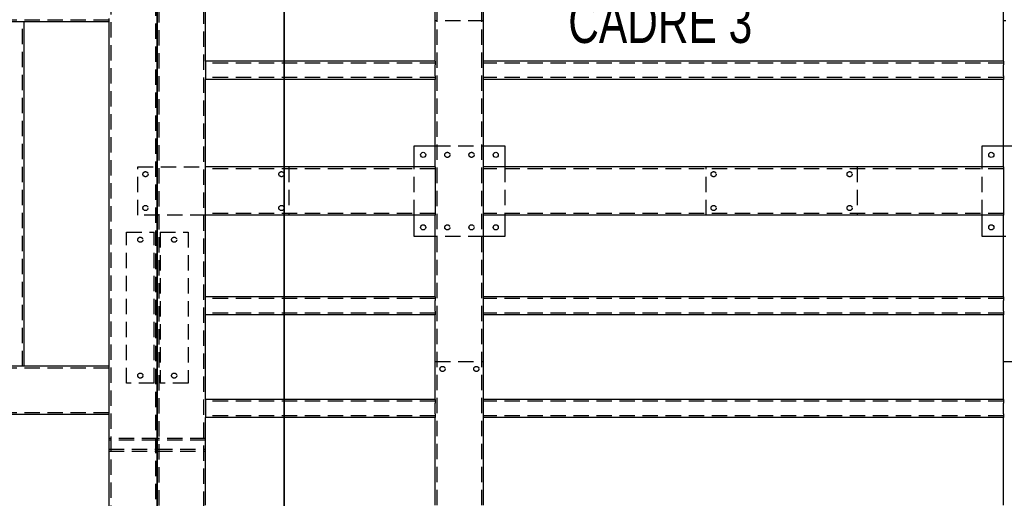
# Model space of a CAD drawing. Header units: millimetres. Extents: x 5 to 3649, y 4 to 418.
# Tile 86 of 105: x 3148 to 3229, y 225 to 265. Entities that reach past the tile are written whole.
import ezdxf

# ---------------------------------------------------------------- set-up
doc = ezdxf.new("R2010")
doc.units = ezdxf.units.MM
doc.header["$PDSIZE"] = -1
doc.linetypes.add('HIDDEN', pattern=[1.905, 1.27, -0.635])
for name, color, linetype in [('COTES', 1, 'Continuous'), ('NOTES', 6, 'Continuous'), ('TRAIT-TIRET', 2, 'HIDDEN')]:
    doc.layers.add(name, color=color, linetype=linetype)
doc.layers.add('TRAIT-FORT', color=4, linetype='Continuous', lineweight=25)
doc.styles.add('SLDTEXTSTYLE0', font='TXT', dxfattribs={"width": 0.75})
doc.dimstyles.new('SLDDIMSTYLE10', dxfattribs={"dimtxt": 3, "dimasz": 2, "dimexe": 0, "dimexo": 0.0625, "dimgap": 0.75, "dimtad": 0, "dimtih": 1, "dimtoh": 1, "dimdec": 0, "dimlfac": 20, "dimrnd": 1e-09, "dimzin": 12, "dimdsep": 46, "dimtxsty": 'SLDTEXTSTYLE0', "dimsah": 1, "dimcen": 0.09, "dimadec": 0, "dimazin": 3, "dimtfac": 1, "dimtdec": 0, "dimtofl": 0, "dimtmove": 0, "dimatfit": 3, "dimfxl": 1, "dimfrac": 2, "dimtolj": 1, "dimtzin": 12, "dimarcsym": 0})

# ---------------------------------------------------------------- blocks, each defined once
blk = doc.blocks.new('*D2410')
at = {"layer": 'COTES', "color": 0, "lineweight": -2, "transparency": 16777216}
for p, q in [((3086.904, 215.074), (3082.904, 215.074)), ((3090.904, 213.279), (3086.904, 215.074)), ((3159.52, 213.279), (3090.904, 213.279))]:
    blk.add_line(p, q, dxfattribs=at)
at = {"layer": 'Defpoints', "color": 0, "transparency": 16777216}
for p in [(3111.738, 352.618), (3082.904, 215.074), (3159.582, 213.279)]:
    blk.add_point(p, dxfattribs=at)
at = {"layer": 'COTES', "color": 0, "transparency": 16777216, "insert": (3078.029, 215.074), "char_height": 3, "attachment_point": 5, "style": 'SLDTEXTSTYLE0'}
blk.add_mtext('\\A1;2787', dxfattribs=at)
blk = doc.blocks.new('*D2411')
at = {"layer": 'COTES', "color": 0, "lineweight": -2, "transparency": 16777216}
for p, q in [((3090.904, 212.059), (3086.904, 210.264)), ((3156.779, 212.059), (3090.904, 212.059)), ((3086.904, 210.264), (3082.904, 210.264))]:
    blk.add_line(p, q, dxfattribs=at)
at = {"layer": 'Defpoints', "color": 0, "transparency": 16777216}
for p in [(3111.738, 352.618), (3156.841, 212.059), (3082.904, 210.264)]:
    blk.add_point(p, dxfattribs=at)
at = {"layer": 'COTES', "color": 0, "transparency": 16777216, "insert": (3078.779, 210.264), "char_height": 3, "attachment_point": 5, "style": 'SLDTEXTSTYLE0'}
blk.add_mtext('\\A1;2811', dxfattribs=at)
blk = doc.blocks.new('*D2414')
at = {"layer": 'COTES', "color": 0, "lineweight": -2, "transparency": 16777216}
blk.add_line((3202.068, 189.083), (3082.904, 189.083), dxfattribs=at)
at = {"layer": 'Defpoints', "color": 0, "transparency": 16777216}
for p in [(3111.738, 352.618), (3082.904, 189.083), (3202.13, 189.083)]:
    blk.add_point(p, dxfattribs=at)
at = {"layer": 'COTES', "color": 0, "transparency": 16777216, "insert": (3078.404, 189.083), "char_height": 3, "attachment_point": 5, "style": 'SLDTEXTSTYLE0'}
blk.add_mtext('\\A1;3271', dxfattribs=at)
blk = doc.blocks.new('*D2415')
at = {"layer": 'COTES', "color": 0, "lineweight": -2, "transparency": 16777216}
for p, q in [((3086.904, 164.692), (3082.904, 164.692)), ((3090.904, 163.678), (3086.904, 164.692)), ((3212.332, 163.678), (3090.904, 163.678))]:
    blk.add_line(p, q, dxfattribs=at)
at = {"layer": 'Defpoints', "color": 0, "transparency": 16777216}
for p in [(3111.738, 352.618), (3082.904, 164.692), (3212.395, 163.678)]:
    blk.add_point(p, dxfattribs=at)
at = {"layer": 'COTES', "color": 0, "transparency": 16777216, "insert": (3078.029, 164.692), "char_height": 3, "attachment_point": 5, "style": 'SLDTEXTSTYLE0'}
blk.add_mtext('\\A1;3779', dxfattribs=at)
blk = doc.blocks.new('*D2416')
at = {"layer": 'COTES', "color": 0, "lineweight": -2, "transparency": 16777216}
for p, q in [((3090.904, 160.896), (3086.904, 159.882)), ((3213.456, 160.896), (3090.904, 160.896)), ((3086.904, 159.882), (3082.904, 159.882))]:
    blk.add_line(p, q, dxfattribs=at)
at = {"layer": 'Defpoints', "color": 0, "transparency": 16777216}
for p in [(3111.738, 352.618), (3213.518, 160.896), (3082.904, 159.882)]:
    blk.add_point(p, dxfattribs=at)
at = {"layer": 'COTES', "color": 0, "transparency": 16777216, "insert": (3078.029, 159.882), "char_height": 3, "attachment_point": 5, "style": 'SLDTEXTSTYLE0'}
blk.add_mtext('\\A1;3834', dxfattribs=at)
blk = doc.blocks.new('*D2417')
at = {"layer": 'COTES', "color": 0, "lineweight": -2, "transparency": 16777216}
blk.add_line((3159.176, 151.618), (3082.904, 151.618), dxfattribs=at)
at = {"layer": 'Defpoints', "color": 0, "transparency": 16777216}
for p in [(3111.738, 352.618), (3082.904, 151.618), (3159.238, 151.618)]:
    blk.add_point(p, dxfattribs=at)
at = {"layer": 'COTES', "color": 0, "transparency": 16777216, "insert": (3078.404, 151.618), "char_height": 3, "attachment_point": 5, "style": 'SLDTEXTSTYLE0'}
blk.add_mtext('\\A1;4020', dxfattribs=at)
blk = doc.blocks.new('*D2422')
at = {"layer": 'COTES', "color": 0, "lineweight": -2, "transparency": 16777216}
blk.add_line((3188.476, 222.268), (3308.988, 222.268), dxfattribs=at)
at = {"layer": 'Defpoints', "color": 0, "transparency": 16777216}
for p in [(3219.238, 352.618), (3188.413, 222.268), (3308.988, 222.268)]:
    blk.add_point(p, dxfattribs=at)
at = {"layer": 'COTES', "color": 0, "transparency": 16777216, "insert": (3313.676, 222.268), "char_height": 3, "attachment_point": 5, "style": 'SLDTEXTSTYLE0'}
blk.add_mtext('\\A1;2607', dxfattribs=at)
blk = doc.blocks.new('*D2423')
at = {"layer": 'COTES', "color": 0, "lineweight": -2, "transparency": 16777216}
for p, q in [((3300.988, 203.58), (3304.988, 204.802)), ((3304.988, 204.802), (3308.988, 204.802)), ((3240.175, 203.58), (3300.988, 203.58))]:
    blk.add_line(p, q, dxfattribs=at)
at = {"layer": 'Defpoints', "color": 0, "transparency": 16777216}
for p in [(3219.238, 352.618), (3308.988, 204.802), (3240.112, 203.58)]:
    blk.add_point(p, dxfattribs=at)
at = {"layer": 'COTES', "color": 0, "transparency": 16777216, "insert": (3313.488, 204.802), "char_height": 3, "attachment_point": 5, "style": 'SLDTEXTSTYLE0'}
blk.add_mtext('\\A1;2981', dxfattribs=at)
blk = doc.blocks.new('*D2424')
at = {"layer": 'COTES', "color": 0, "lineweight": -2, "transparency": 16777216}
for p, q in [((3241.299, 200.798), (3300.988, 200.798)), ((3300.988, 200.798), (3304.988, 199.784)), ((3304.988, 199.784), (3308.988, 199.784))]:
    blk.add_line(p, q, dxfattribs=at)
at = {"layer": 'Defpoints', "color": 0, "transparency": 16777216}
for p in [(3219.238, 352.618), (3241.236, 200.798), (3308.988, 199.784)]:
    blk.add_point(p, dxfattribs=at)
at = {"layer": 'COTES', "color": 0, "transparency": 16777216, "insert": (3313.676, 199.784), "char_height": 3, "attachment_point": 5, "style": 'SLDTEXTSTYLE0'}
blk.add_mtext('\\A1;3036', dxfattribs=at)
blk = doc.blocks.new('*D2425')
at = {"layer": 'COTES', "color": 0, "lineweight": -2, "transparency": 16777216}
blk.add_line((3285.476, 189.493), (3308.988, 189.493), dxfattribs=at)
at = {"layer": 'Defpoints', "color": 0, "transparency": 16777216}
for p in [(3219.238, 352.618), (3285.413, 189.493), (3308.988, 189.493)]:
    blk.add_point(p, dxfattribs=at)
at = {"layer": 'COTES', "color": 0, "transparency": 16777216, "insert": (3313.863, 189.493), "char_height": 3, "attachment_point": 5, "style": 'SLDTEXTSTYLE0'}
blk.add_mtext('\\A1;3263', dxfattribs=at)
blk = doc.blocks.new('*D2426')
at = {"layer": 'COTES', "color": 0, "lineweight": -2, "transparency": 16777216}
for p, q in [((3300.988, 178.175), (3304.988, 179.189)), ((3304.988, 179.189), (3308.988, 179.189)), ((3250.439, 178.175), (3300.988, 178.175))]:
    blk.add_line(p, q, dxfattribs=at)
at = {"layer": 'Defpoints', "color": 0, "transparency": 16777216}
for p in [(3219.238, 352.618), (3308.988, 179.189), (3250.377, 178.175)]:
    blk.add_point(p, dxfattribs=at)
at = {"layer": 'COTES', "color": 0, "transparency": 16777216, "insert": (3313.863, 179.189), "char_height": 3, "attachment_point": 5, "style": 'SLDTEXTSTYLE0'}
blk.add_mtext('\\A1;3489', dxfattribs=at)
blk = doc.blocks.new('*D2427')
at = {"layer": 'COTES', "color": 0, "lineweight": -2, "transparency": 16777216}
for p, q in [((3251.563, 175.393), (3300.988, 175.393)), ((3300.988, 175.393), (3304.988, 174.379)), ((3304.988, 174.379), (3308.988, 174.379))]:
    blk.add_line(p, q, dxfattribs=at)
at = {"layer": 'Defpoints', "color": 0, "transparency": 16777216}
for p in [(3219.238, 352.618), (3251.5, 175.393), (3308.988, 174.379)]:
    blk.add_point(p, dxfattribs=at)
at = {"layer": 'COTES', "color": 0, "transparency": 16777216, "insert": (3313.863, 174.379), "char_height": 3, "attachment_point": 5, "style": 'SLDTEXTSTYLE0'}
blk.add_mtext('\\A1;3544', dxfattribs=at)
blk = doc.blocks.new('*D2428')
at = {"layer": 'COTES', "color": 0, "lineweight": -2, "transparency": 16777216}
blk.add_line((3258.301, 151.618), (3308.988, 151.618), dxfattribs=at)
at = {"layer": 'Defpoints', "color": 0, "transparency": 16777216}
for p in [(3219.238, 352.618), (3258.238, 151.618), (3308.988, 151.618)]:
    blk.add_point(p, dxfattribs=at)
at = {"layer": 'COTES', "color": 0, "transparency": 16777216, "insert": (3313.488, 151.618), "char_height": 3, "attachment_point": 5, "style": 'SLDTEXTSTYLE0'}
blk.add_mtext('\\A1;4020', dxfattribs=at)

msp = doc.modelspace()

# ---------------------------------------------------------------- linework, layer by layer
at = {"lineweight": 35}
msp.add_line((3169.738158, 359.575634), (3169.738158, 125.327963), dxfattribs=at)
at = {"layer": 'TRAIT-FORT', "lineweight": 25}
for p, q in [((3159.238157, 220.617942), (3159.238157, 295.118026)), ((3159.238157, 295.118026), (3159.238157, 191.117934)), ((3163.238159, 261.367873), (3163.238159, 269.368056)), ((3182.238159, 261.367873), (3182.238159, 269.368056)), ((3186.238161, 261.367873), (3186.238161, 269.368056)), ((3229.238161, 261.367873), (3229.238161, 269.368056)), ((3155.23816, 264.918021), (3155.23816, 264.617995)), ((3147.938159, 264.617995), (3147.038159, 264.617995)), ((3148.238158, 264.617995), (3147.938159, 264.617995)), ((3155.23816, 264.617995), (3148.238158, 264.617995)), ((3148.238158, 236.11801), (3148.238158, 264.617995)), ((3155.23816, 264.617995), (3155.23816, 236.11801)), ((3163.238159, 261.367873), (3163.238159, 261.068038)), ((3182.238159, 261.367873), (3163.238159, 261.367873)), ((3163.238159, 261.068038), (3163.238159, 260.16796)), ((3182.238159, 261.367873), (3182.238159, 261.068038)), ((3182.238159, 260.16796), (3182.238159, 261.068038)), ((3229.238161, 261.367873), (3186.238161, 261.367873)), ((3186.238161, 261.068038), (3186.238161, 261.367873)), ((3186.238161, 260.16796), (3186.238161, 261.068038)), ((3229.238161, 261.367873), (3229.238161, 261.068038)), ((3229.238161, 260.16796), (3229.238161, 261.068038)), ((3163.238159, 260.16796), (3163.238159, 259.867934)), ((3163.238159, 252.617911), (3163.238159, 259.867934)), ((3182.238159, 259.867934), (3163.238159, 259.867934)), ((3182.238159, 260.16796), (3182.238159, 259.867934)), ((3182.238159, 252.617911), (3182.238159, 259.867934)), ((3186.238161, 259.867934), (3186.238161, 260.16796)), ((3186.238161, 252.617911), (3186.238161, 259.867934)), ((3229.238161, 259.867934), (3186.238161, 259.867934)), ((3229.238161, 260.16796), (3229.238161, 259.867934)), ((3229.238161, 252.617911), (3229.238161, 259.867934)), ((3180.48816, 252.617911), (3180.48816, 254.367904)), ((3180.48816, 254.367904), (3182.238159, 254.367904)), ((3186.238161, 254.367904), (3187.988159, 254.367904)), ((3187.988159, 254.367904), (3187.988159, 252.617911)), ((3227.488157, 254.367904), (3229.238161, 254.367904)), ((3227.488157, 252.617911), (3227.488157, 254.367904)), ((3182.238159, 252.617911), (3163.238159, 252.617911)), ((3163.238159, 252.317885), (3163.238159, 252.617911)), ((3182.238159, 252.617911), (3182.238159, 252.317885)), ((3186.238161, 252.317885), (3186.238161, 252.617911)), ((3229.238161, 252.617911), (3186.238161, 252.617911)), ((3229.238161, 252.617911), (3229.238161, 252.317885)), ((3163.238159, 248.918036), (3163.238159, 252.317885)), ((3182.238159, 252.317885), (3182.238159, 248.918036)), ((3186.238161, 248.918036), (3186.238161, 252.317885)), ((3229.238161, 252.317885), (3229.238161, 248.918036)), ((3163.238159, 248.61801), (3163.238159, 248.918036)), ((3182.238159, 248.61801), (3163.238159, 248.61801)), ((3163.238159, 241.867904), (3163.238159, 248.61801)), ((3180.48816, 246.868018), (3180.48816, 248.61801)), ((3182.238159, 248.918036), (3182.238159, 248.61801)), ((3182.238159, 241.867904), (3182.238159, 248.61801)), ((3186.238161, 248.61801), (3186.238161, 248.918036)), ((3229.238161, 248.61801), (3186.238161, 248.61801)), ((3186.238161, 241.867904), (3186.238161, 248.61801)), ((3187.988159, 248.61801), (3187.988159, 246.868018)), ((3227.488157, 246.868018), (3227.488157, 248.61801)), ((3229.238161, 248.918036), (3229.238161, 248.61801)), ((3229.238161, 241.867904), (3229.238161, 248.61801)), ((3182.238159, 246.868018), (3180.48816, 246.868018)), ((3187.988159, 246.868018), (3186.238161, 246.868018)), ((3229.238161, 246.868018), (3227.488157, 246.868018)), ((3182.238159, 241.867904), (3163.238159, 241.867904)), ((3163.238159, 241.567878), (3163.238159, 241.867904)), ((3163.238159, 240.667991), (3163.238159, 241.567878)), ((3182.238159, 241.867904), (3182.238159, 241.567878)), ((3182.238159, 240.667991), (3182.238159, 241.567878)), ((3229.238161, 241.867904), (3186.238161, 241.867904)), ((3186.238161, 241.567878), (3186.238161, 241.867904)), ((3186.238161, 240.667991), (3186.238161, 241.567878)), ((3229.238161, 241.867904), (3229.238161, 241.567878)), ((3229.238161, 240.667991), (3229.238161, 241.567878)), ((3163.238159, 240.367965), (3163.238159, 240.667991)), ((3163.238159, 233.367995), (3163.238159, 240.367965)), ((3182.238159, 240.367965), (3163.238159, 240.367965)), ((3182.238159, 240.667991), (3182.238159, 240.367965)), ((3182.238159, 233.367995), (3182.238159, 240.367965)), ((3186.238161, 240.367965), (3186.238161, 240.667991)), ((3186.238161, 233.367995), (3186.238161, 240.367965)), ((3229.238161, 240.367965), (3186.238161, 240.367965)), ((3229.238161, 240.667991), (3229.238161, 240.367965)), ((3229.238161, 233.367995), (3229.238161, 240.367965)), ((3147.938159, 236.11801), (3147.038159, 236.11801)), ((3148.238158, 236.11801), (3147.938159, 236.11801)), ((3155.23816, 236.11801), (3148.238158, 236.11801)), ((3155.23816, 236.11801), (3155.23816, 235.817985)), ((3155.23816, 235.817985), (3155.23816, 232.417945)), ((3163.238159, 233.367995), (3163.238159, 233.067969)), ((3182.238159, 233.367995), (3163.238159, 233.367995)), ((3163.238159, 233.067969), (3163.238159, 232.167891)), ((3182.238159, 233.367995), (3182.238159, 233.067969)), ((3182.238159, 232.167891), (3182.238159, 233.067969)), ((3229.238161, 233.367995), (3186.238161, 233.367995)), ((3186.238161, 233.067969), (3186.238161, 233.367995)), ((3186.238161, 232.167891), (3186.238161, 233.067969)), ((3229.238161, 233.367995), (3229.238161, 233.067969)), ((3229.238161, 232.167891), (3229.238161, 233.067969)), ((3155.23816, 232.417945), (3155.23816, 232.117919)), ((3163.238159, 232.167891), (3163.238159, 231.868056)), ((3182.238159, 232.167891), (3182.238159, 231.868056)), ((3186.238161, 231.868056), (3186.238161, 232.167891)), ((3229.238161, 232.167891), (3229.238161, 231.868056)), ((3155.23816, 232.117919), (3139.738157, 232.117919)), ((3155.23816, 232.117919), (3155.23816, 195.118026)), ((3163.238159, 224.618033), (3163.238159, 231.868056)), ((3182.238159, 231.868056), (3163.238159, 231.868056)), ((3182.238159, 224.618033), (3182.238159, 231.868056)), ((3186.238161, 224.618033), (3186.238161, 231.868056)), ((3229.238161, 231.868056), (3186.238161, 231.868056)), ((3229.238161, 224.618033), (3229.238161, 231.868056))]:
    msp.add_line(p, q, dxfattribs=at)
for centre in [(3181.238158, 253.617963), (3187.238158, 253.617963), (3228.238158, 253.617963), (3181.238158, 247.617963), (3187.238158, 247.617963), (3228.238158, 247.617963)]:
    msp.add_circle(centre, 0.2125, dxfattribs=at)
at = {"layer": 'TRAIT-TIRET'}
for p, q in [((3159.088156, 294.967917), (3159.088156, 191.268043)), ((3159.388158, 220.76805), (3159.388158, 294.967917)), ((3155.388156, 291.268043), (3155.388156, 194.967917)), ((3163.088158, 224.467925), (3163.088158, 291.268043)), ((3182.38816, 224.618033), (3182.38816, 291.117934)), ((3186.08816, 224.618033), (3186.08816, 291.117934)), ((3155.23816, 264.767913), (3139.738157, 264.767913)), ((3148.088157, 236.11801), (3148.088157, 264.617995)), ((3186.238161, 264.71794), (3182.238159, 264.71794)), ((3233.238158, 264.71794), (3229.238161, 264.71794)), ((3182.238159, 261.217956), (3163.238159, 261.217956)), ((3229.238161, 261.217956), (3186.238161, 261.217956)), ((3182.238159, 260.018043), (3163.238159, 260.018043)), ((3229.238161, 260.018043), (3186.238161, 260.018043)), ((3182.238159, 254.367904), (3186.238161, 254.367904)), ((3229.238161, 254.367904), (3233.238158, 254.367904)), ((3157.638159, 252.617911), (3163.238159, 252.617911)), ((3157.638159, 248.61801), (3157.638159, 252.617911)), ((3170.138159, 252.617911), (3170.138159, 248.61801)), ((3180.48816, 248.61801), (3180.48816, 252.617911)), ((3187.988159, 252.617911), (3187.988159, 248.61801)), ((3204.638156, 248.61801), (3204.638156, 252.617911)), ((3217.138156, 252.617911), (3217.138156, 248.61801)), ((3227.488157, 248.61801), (3227.488157, 252.617911)), ((3182.238159, 252.467994), (3163.238159, 252.467994)), ((3229.238161, 252.467994), (3186.238161, 252.467994)), ((3163.238159, 248.61801), (3157.638159, 248.61801)), ((3182.238159, 248.767928), (3163.238159, 248.767928)), ((3229.238161, 248.767928), (3186.238161, 248.767928)), ((3156.688157, 234.718017), (3156.688157, 247.218017)), ((3156.688157, 247.218017), (3158.988157, 247.218017)), ((3158.988157, 234.718017), (3158.988157, 247.218017)), ((3159.488156, 247.218017), (3161.788157, 247.218017)), ((3159.488156, 247.218017), (3159.488156, 234.718017)), ((3161.788157, 247.218017), (3161.788157, 234.718017)), ((3186.238161, 246.868018), (3182.238159, 246.868018)), ((3233.238158, 246.868018), (3229.238161, 246.868018)), ((3182.238159, 241.717986), (3163.238159, 241.717986)), ((3229.238161, 241.717986), (3186.238161, 241.717986)), ((3182.238159, 240.517882), (3163.238159, 240.517882)), ((3229.238161, 240.517882), (3186.238161, 240.517882)), ((3182.238159, 236.517981), (3186.238161, 236.517981)), ((3229.238161, 236.517981), (3233.238158, 236.517981)), ((3155.23816, 235.967902), (3139.738157, 235.967902)), ((3158.988157, 234.718017), (3156.688157, 234.718017)), ((3161.788157, 234.718017), (3159.488156, 234.718017)), ((3182.238159, 233.217887), (3163.238159, 233.217887)), ((3229.238161, 233.217887), (3186.238161, 233.217887)), ((3155.23816, 232.268027), (3139.738157, 232.268027)), ((3182.238159, 232.017974), (3163.238159, 232.017974)), ((3229.238161, 232.017974), (3186.238161, 232.017974)), ((3155.388156, 230.14305), (3155.23816, 230.14305)), ((3159.238157, 230.14305), (3155.23816, 230.14305)), ((3159.238157, 229.992942), (3155.23816, 229.992942)), ((3159.238157, 230.14305), (3159.088156, 230.14305)), ((3159.388158, 230.14305), (3159.238157, 230.14305)), ((3163.238159, 230.14305), (3159.238157, 230.14305)), ((3163.238159, 229.992942), (3159.238157, 229.992942)), ((3163.238159, 230.14305), (3163.088158, 230.14305)), ((3155.23816, 229.242972), (3159.238157, 229.242972)), ((3155.23816, 229.093055), (3155.388156, 229.093055)), ((3155.23816, 229.093055), (3159.238157, 229.093055)), ((3159.088156, 229.093055), (3159.238157, 229.093055)), ((3159.238157, 229.242972), (3163.238159, 229.242972)), ((3159.238157, 229.093055), (3159.388158, 229.093055)), ((3159.238157, 229.093055), (3163.238159, 229.093055)), ((3163.088158, 229.093055), (3163.238159, 229.093055))]:
    msp.add_line(p, q, dxfattribs=at)
for centre in [(3183.238158, 253.617963), (3185.238158, 253.617963), (3158.263158, 252.017963), (3169.513158, 252.017963), (3205.263158, 252.017963), (3216.513158, 252.017963), (3158.263158, 249.217963), (3169.513158, 249.217963), (3205.263158, 249.217963), (3216.513158, 249.217963), (3183.238158, 247.617963), (3185.238158, 247.617963), (3157.838158, 246.592963), (3160.638158, 246.592963), (3157.838158, 235.342963), (3160.638158, 235.342963), (3182.838158, 235.892963), (3185.638158, 235.892963)]:
    msp.add_circle(centre, 0.2125, dxfattribs=at)

# ---------------------------------------------------------------- texts
at = {"layer": 'NOTES', "insert": (3193.241879, 266.381953), "char_height": 3.5, "attachment_point": 1, "style": 'SLDTEXTSTYLE0'}
msp.add_mtext('CADRE 3', dxfattribs=at)

# ---------------------------------------------------------------- dimensions: what is measured, and where the dimension line sits
at = {"layer": 'COTES'}
for feature_location, offset, origin, picture, middle in [((3159.582114, 213.278722), (-76.678214, 1.794958), (3111.738158, 352.617963), '*D2410', (3078.0289, 215.07368)), ((3212.394574, 163.67774), (-129.490674, 1.014287), (3111.738158, 352.617963), '*D2415', (3078.0289, 164.692026)), ((3213.518394, 160.896188), (-130.614494, -1.014287), (3111.738158, 352.617963), '*D2416', (3078.0289, 159.881901)), ((3202.130353, 189.082577), (-119.226454, 0), (3111.738158, 352.617963), '*D2414', (3078.4039, 189.082577)), ((3159.238158, 151.617963), (-76.334258, 0), (3111.738158, 352.617963), '*D2417', (3078.4039, 151.617963)), ((3156.841477, 212.058512), (-73.937577, -1.794958), (3111.738158, 352.617963), '*D2411', (3078.7789, 210.263555)), ((3188.413145, 222.267829), (120.575013, 0), (3219.238158, 352.617963), '*D2422', (3313.675658, 222.267829)), ((3240.112369, 203.579852), (68.87579, 1.222259), (3219.238158, 352.617963), '*D2423', (3313.488158, 204.802111)), ((3241.236188, 200.798301), (67.75197, -1.014287), (3219.238158, 352.617963), '*D2424', (3313.675658, 199.784014)), ((3285.4131449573, 189.4929628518), (23.5750132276, 0), (3219.2381581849, 352.6179628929), '*D2425', (3313.8631581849, 189.4929628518)), ((3250.376589, 178.175015), (58.611569, 1.014287), (3219.238158, 352.617963), '*D2426', (3313.863158, 179.189302)), ((3251.500409, 175.393463), (57.487749, -1.014287), (3219.238158, 352.617963), '*D2427', (3313.863158, 174.379176)), ((3258.238158, 151.617963), (50.75, 0), (3219.238158, 352.617963), '*D2428', (3313.488158, 151.617963))]:
    dim = msp.add_ordinate_dim(feature_location=feature_location, offset=offset, dtype=0, origin=origin, dimstyle='SLDDIMSTYLE10', dxfattribs=at)
    dim.commit()
    dim.dimension.update_dxf_attribs({"geometry": picture, "text_midpoint": middle})

doc.saveas('drawing.dxf')
